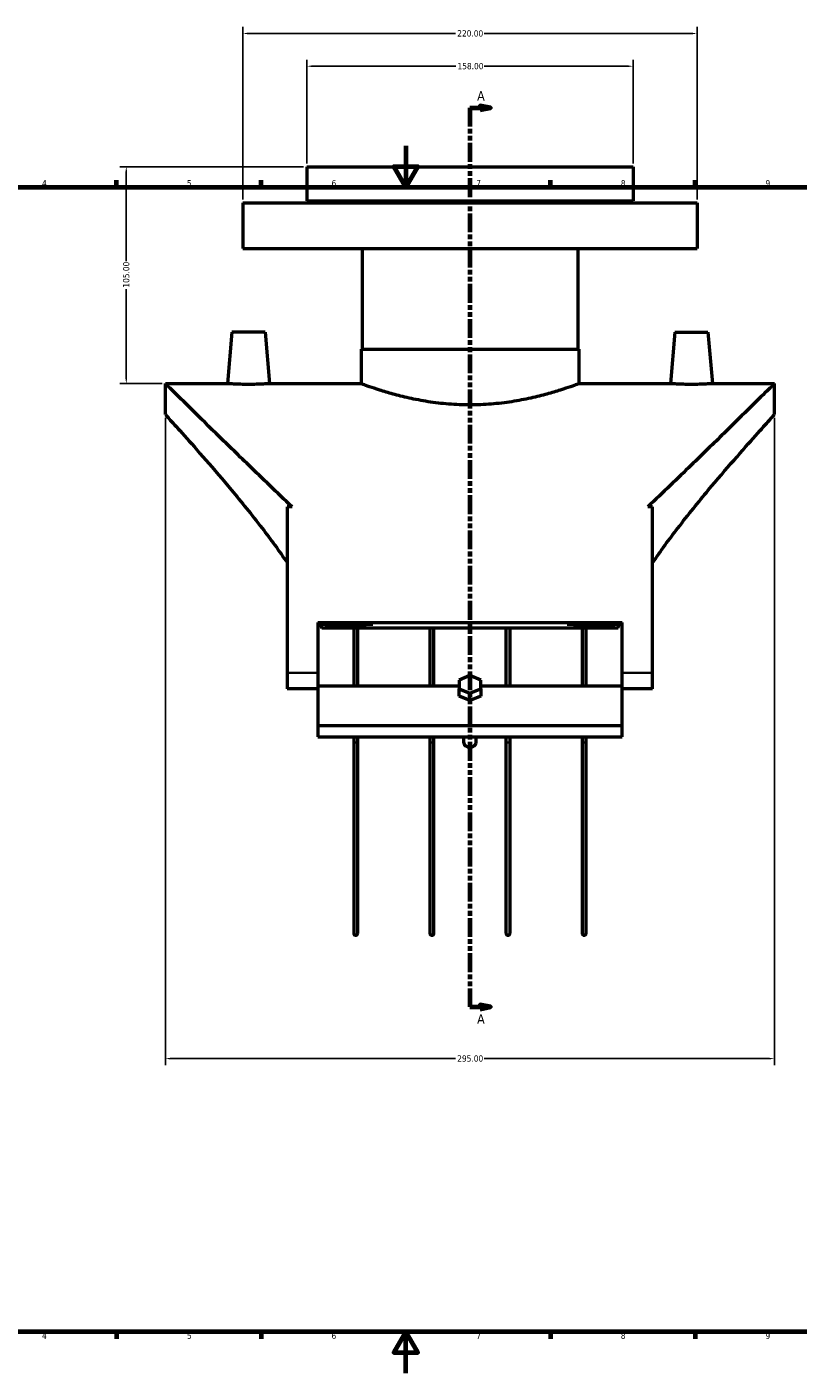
# Model space of a CAD drawing. Header units: millimetres. Extents: x -128 to 1030, y -327 to 1743.
# Tile 3 of 6: x 237 to 610, y 0 to 652. Entities that reach past the tile are written whole.
import ezdxf

# ---------------------------------------------------------------- set-up
doc = ezdxf.new("R2010")
doc.units = ezdxf.units.MM
doc.linetypes.add('DOUBLE_DASH_CHAIN', pattern=[1.2403, 0.6614, -0.0827, 0.1654, -0.0827, 0.1654, -0.0827])
for name, color, linetype, lineweight in [('Border (ANSI)', 7, 'Continuous', 70), ('Dimension (ANSI)', 7, 'Continuous', 25), ('Section Line (ANSI)', 7, 'DOUBLE_DASH_CHAIN', 70), ('Visible (ANSI)', 7, 'Continuous', 50), ('Visible Narrow (ANSI)', 7, 'Continuous', 35)]:
    doc.layers.add(name, color=color, linetype=linetype, lineweight=lineweight)
doc.styles.add('Label Text (ANSI)', font='tahoma.ttf')
doc.styles.add('Note Text (ANSI)', font='tahoma.ttf')
doc.dimstyles.new('Default - mm (ANSI)', dxfattribs={"dimtxt": 3.048, "dimasz": 2.5, "dimexe": 3.175, "dimexo": 1.6002, "dimgap": 0.8, "dimtad": 0, "dimtoh": 1, "dimrnd": 1e-08, "dimzin": 4, "dimdsep": 46, "dimtxsty": 'Note Text (ANSI)', "dimcen": 0.09, "dimdle": 10, "dimclrd": 256, "dimclre": 256, "dimclrt": 256, "dimadec": 1, "dimazin": 1, "dimtfac": 1, "dimtofl": 0, "dimtmove": 0, "dimatfit": 3, "dimfxl": 1, "dimtolj": 1, "dimtzin": 4, "dimlwd": -1, "dimlwe": -1, "dimarcsym": 0})

# ---------------------------------------------------------------- blocks, each defined once
blk = doc.blocks.new('Borders Default Border')
at = {"layer": 'Border (ANSI)'}
for p, q in [((280.33, 574), (280.33, 577.45)), ((350.42, 574), (350.42, 577.45)), ((490.58, 574), (490.58, 577.45)), ((560.67, 574), (560.67, 577.45)), ((280.33, 20), (280.33, 16.55)), ((350.42, 20), (350.42, 16.55)), ((490.58, 20), (490.58, 16.55)), ((560.67, 20), (560.67, 16.55))]:
    blk.add_line(p, q, dxfattribs=at)
at = {"layer": 'Border (ANSI)', "flags": 128}
for points in [[(420.5, 594), (420.5, 574), (414.73, 584), (426.27, 584), (420.5, 574)], [(20, 20), (20, 574), (821, 574), (821, 20), (20, 20)], [(420.5, 0), (420.5, 20), (414.73, 10), (426.27, 10), (420.5, 20)]]:
    blk.add_lwpolyline(points, dxfattribs=at)
at = {"layer": 'Border (ANSI)', "char_height": 3.05, "attachment_point": 7, "style": 'Note Text (ANSI)'}
for s, insert in [('4', (244.23, 574.4)), ('5', (314.48, 574.34)), ('6', (384.49, 574.34)), ('7', (454.6, 574.4)), ('8', (524.63, 574.33)), ('9', (594.7, 574.34)), ('4', (244.23, 16.55)), ('5', (314.48, 16.49)), ('6', (384.49, 16.49)), ('7', (454.6, 16.55)), ('8', (524.63, 16.48)), ('9', (594.7, 16.49))]:
    blk.add_mtext(s, dxfattribs=dict(at, insert=insert))
blk = doc.blocks.new('2dTransSection0')
at = {"layer": 'Section Line (ANSI)', "linetype": 'Continuous'}
for p, q in [((461.54, 612.47), (456.54, 613.47)), ((456.54, 613.47), (456.54, 611.47)), ((451.54, 612.47), (451.54, 603.52)), ((451.54, 612.47), (456.54, 612.47)), ((456.54, 612.47), (461.54, 612.47)), ((456.54, 611.47), (461.54, 612.47)), ((451.54, 186.16), (451.54, 177.21)), ((451.54, 177.21), (456.54, 177.21)), ((461.54, 177.21), (456.54, 178.21)), ((456.54, 178.21), (456.54, 176.21)), ((456.54, 177.21), (461.54, 177.21)), ((456.54, 176.21), (461.54, 177.21))]:
    blk.add_line(p, q, dxfattribs=at)
at = {"layer": 'Section Line (ANSI)', "linetype": 'DOUBLE_DASH_CHAIN', "ltscale": 13.748528}
blk.add_line((451.54, 612.47), (451.54, 177.21), dxfattribs=at)
at = {"layer": 'Section Line (ANSI)', "linetype": 'Continuous', "flags": 128}
for points in [[(456.54, 611.47), (461.54, 612.47), (456.54, 613.47), (456.54, 611.47)], [(456.54, 176.21), (461.54, 177.21), (456.54, 178.21), (456.54, 176.21)]]:
    blk.add_lwpolyline(points, dxfattribs=at)
at = {"layer": 'Section Line (ANSI)'}
for points in [[(456.54, 611.47), (461.54, 612.47), (456.54, 613.47), (456.54, 611.47)], [(456.54, 176.21), (461.54, 177.21), (456.54, 178.21), (456.54, 176.21)]]:
    blk.add_solid(points, dxfattribs=at)
at = {"layer": 'Section Line (ANSI)', "char_height": 4.57, "attachment_point": 7, "style": 'Label Text (ANSI)'}
for insert in [(455.01, 615.97), (455.01, 169.14)]:
    blk.add_mtext('A', dxfattribs=dict(at, insert=insert))
blk = doc.blocks.new('*D8')
at = {"layer": 'Defpoints', "color": 0, "transparency": 16777216}
for p in [(304.04, 463.93), (599.04, 463.93), (599.04, 152.22)]:
    blk.add_point(p, dxfattribs=at)
at = {"layer": 'Dimension (ANSI)', "transparency": 16777216}
for p, q in [((304.04, 462.33), (304.04, 149.04)), ((599.04, 462.33), (599.04, 149.04)), ((306.54, 152.22), (444.58, 152.22)), ((596.54, 152.22), (458.5, 152.22))]:
    blk.add_line(p, q, dxfattribs=at)
for points in [[(306.54, 152.63), (306.54, 151.8), (304.04, 152.22)], [(596.54, 152.63), (596.54, 151.8), (599.04, 152.22)]]:
    blk.add_solid(points, dxfattribs=at)
at = {"layer": 'Dimension (ANSI)', "transparency": 16777216, "insert": (445.38, 153.81), "char_height": 3.048, "attachment_point": 1, "style": 'Note Text (ANSI)'}
blk.add_mtext('\\A1;295.00', dxfattribs=at)
blk = doc.blocks.new('*D18')
at = {"layer": 'Defpoints', "color": 0, "transparency": 16777216}
for p in [(285.06, 583.93), (372.54, 583.93), (304.04, 478.93)]:
    blk.add_point(p, dxfattribs=at)
at = {"layer": 'Dimension (ANSI)', "transparency": 16777216}
for p, q in [((370.94, 583.93), (281.88, 583.93)), ((285.06, 581.43), (285.06, 538.27)), ((285.06, 481.43), (285.06, 524.59)), ((302.44, 478.93), (281.88, 478.93))]:
    blk.add_line(p, q, dxfattribs=at)
for points in [[(284.64, 581.43), (285.47, 581.43), (285.06, 583.93)], [(284.64, 481.43), (285.47, 481.43), (285.06, 478.93)]]:
    blk.add_solid(points, dxfattribs=at)
at = {"layer": 'Dimension (ANSI)', "transparency": 16777216, "insert": (283.47, 525.39), "char_height": 3.048, "attachment_point": 1, "rotation": 90, "style": 'Note Text (ANSI)'}
blk.add_mtext('\\A1;105.00', dxfattribs=at)
blk = doc.blocks.new('*D19')
at = {"layer": 'Defpoints', "color": 0, "transparency": 16777216}
for p in [(561.54, 648.43), (341.54, 566.43), (561.54, 566.43)]:
    blk.add_point(p, dxfattribs=at)
at = {"layer": 'Dimension (ANSI)', "transparency": 16777216}
for p, q in [((341.54, 568.03), (341.54, 651.6)), ((561.54, 568.03), (561.54, 651.6)), ((344.04, 648.43), (444.58, 648.43)), ((559.04, 648.43), (458.5, 648.43))]:
    blk.add_line(p, q, dxfattribs=at)
for points in [[(344.04, 648.84), (344.04, 648.01), (341.54, 648.43)], [(559.04, 648.84), (559.04, 648.01), (561.54, 648.43)]]:
    blk.add_solid(points, dxfattribs=at)
at = {"layer": 'Dimension (ANSI)', "transparency": 16777216, "insert": (445.38, 650.01), "char_height": 3.048, "attachment_point": 1, "style": 'Note Text (ANSI)'}
blk.add_mtext('\\A1;220.00', dxfattribs=at)
blk = doc.blocks.new('*D20')
at = {"layer": 'Defpoints', "color": 0, "transparency": 16777216}
for p in [(530.54, 632.58), (372.54, 583.93), (530.54, 583.93)]:
    blk.add_point(p, dxfattribs=at)
at = {"layer": 'Dimension (ANSI)', "transparency": 16777216}
for p, q in [((372.54, 585.53), (372.54, 635.75)), ((375.04, 632.58), (444.7, 632.58)), ((528.04, 632.58), (458.38, 632.58)), ((530.54, 585.53), (530.54, 635.75))]:
    blk.add_line(p, q, dxfattribs=at)
for points in [[(375.04, 632.99), (375.04, 632.16), (372.54, 632.58)], [(528.04, 632.99), (528.04, 632.16), (530.54, 632.58)]]:
    blk.add_solid(points, dxfattribs=at)
at = {"layer": 'Dimension (ANSI)', "transparency": 16777216, "insert": (445.5, 634.17), "char_height": 3.048, "attachment_point": 1, "style": 'Note Text (ANSI)'}
blk.add_mtext('\\A1;158.00', dxfattribs=at)

msp = doc.modelspace()

# ---------------------------------------------------------------- linework, layer by layer
at = {"layer": 'Visible (ANSI)'}
for p, q in [((372.5359, 583.9274), (530.5359, 583.9274)), ((372.5359, 583.9274), (372.5359, 567.4274)), ((530.5359, 583.9274), (530.5359, 567.4274)), ((372.5359, 567.4274), (530.5359, 567.4274)), ((390.6359, 567.4274), (390.6359, 566.4274)), ((512.4359, 567.4274), (512.4359, 566.4274)), ((341.5359, 566.4274), (561.5359, 566.4274)), ((341.5359, 566.4274), (341.5359, 544.4274)), ((561.5359, 566.4274), (561.5359, 544.4274)), ((341.5359, 544.4274), (561.5359, 544.4274)), ((399.3359, 544.4274), (399.3359, 495.6774)), ((503.7359, 544.4274), (503.7359, 495.6774)), ((336.2631, 503.9274), (334.0759, 478.9274)), ((352.2631, 503.9274), (336.2631, 503.9274)), ((352.2631, 503.9274), (354.4504, 478.9274)), ((550.8086, 503.9274), (548.6214, 478.9274)), ((550.8086, 503.9274), (566.8086, 503.9274)), ((566.8086, 503.9274), (568.9958, 478.9274)), ((398.8359, 495.6774), (504.2359, 495.6774)), ((398.8359, 495.6774), (398.8359, 478.9274)), ((504.2359, 495.6774), (504.2359, 478.9274)), ((304.0359, 463.9274), (304.0359, 478.9274)), ((304.0359, 478.9274), (334.0759, 478.9274)), ((354.4504, 478.9274), (398.8359, 478.9274)), ((504.2359, 478.9274), (548.6214, 478.9274)), ((568.9958, 478.9274), (599.0359, 478.9274)), ((599.0359, 463.9274), (599.0359, 478.9274)), ((365.3767, 419.2281), (363.0359, 419.2281)), ((363.0359, 419.2281), (363.0359, 338.9274)), ((540.0359, 419.2281), (537.6951, 419.2281)), ((540.0359, 338.9274), (540.0359, 419.2281)), ((377.7859, 363.2381), (377.7859, 338.9274)), ((377.7859, 363.2381), (525.2859, 363.2381)), ((404.5065, 362.3265), (377.7859, 362.3265)), ((523.2525, 360.6334), (379.8192, 360.6334)), ((395.2234, 360.6334), (395.2234, 332.6265)), ((397.2234, 332.6265), (397.2234, 360.6334)), ((432.0984, 360.6334), (432.0984, 332.6265)), ((434.0984, 332.6265), (434.0984, 360.6334)), ((468.9734, 360.6334), (468.9734, 332.6265)), ((470.9734, 332.6265), (470.9734, 360.6334)), ((525.2859, 362.3265), (498.5652, 362.3265)), ((505.8484, 360.6334), (505.8484, 332.6265)), ((507.8484, 332.6265), (507.8484, 360.6334)), ((525.2859, 338.9274), (525.2859, 363.2381)), ((363.0359, 338.9274), (363.0359, 331.1551)), ((377.7859, 338.9274), (377.7859, 332.6265)), ((525.2859, 332.6265), (525.2859, 338.9274)), ((540.0359, 331.1551), (540.0359, 338.9274)), ((377.7859, 332.6265), (377.7859, 313.4265)), ((377.7859, 332.6265), (446.3397, 332.6265)), ((451.5359, 337.5929), (446.3397, 335.4716)), ((446.3397, 335.4716), (446.3397, 331.229)), ((456.732, 335.4716), (451.5359, 337.5929)), ((456.732, 331.229), (456.732, 335.4716)), ((456.732, 332.6265), (525.2859, 332.6265)), ((525.2859, 313.4265), (525.2859, 332.6265)), ((377.7859, 331.1551), (363.0359, 331.1551)), ((446.3397, 331.229), (451.5359, 329.1077)), ((446.3397, 327.6934), (446.3397, 331.229)), ((451.5359, 325.5721), (446.3397, 327.6934)), ((451.5359, 329.1077), (456.732, 331.229)), ((451.5359, 325.5721), (451.5359, 329.1077)), ((456.732, 327.6934), (451.5359, 325.5721)), ((456.732, 331.229), (456.732, 327.6934)), ((540.0359, 331.1551), (525.2859, 331.1551)), ((377.7859, 313.4265), (377.7859, 308.0442)), ((377.7859, 313.4265), (525.2859, 313.4265)), ((525.2859, 308.0442), (525.2859, 313.4265)), ((377.7859, 308.0442), (525.2859, 308.0442)), ((395.2234, 308.0442), (395.2234, 305.4817)), ((397.2234, 305.4817), (397.2234, 308.0442)), ((432.0984, 308.0442), (432.0984, 305.4817)), ((434.0984, 305.4817), (434.0984, 308.0442)), ((448.5359, 305.066), (448.5359, 308.0442)), ((454.5359, 305.066), (454.5359, 308.0442)), ((468.9734, 308.0442), (468.9734, 305.4817)), ((470.9734, 305.4817), (470.9734, 308.0442)), ((505.8484, 308.0442), (505.8484, 305.4817)), ((507.8484, 305.4817), (507.8484, 308.0442)), ((395.2234, 305.4817), (395.2234, 212.9274)), ((397.2234, 212.9274), (397.2234, 305.4817)), ((432.0984, 305.4817), (432.0984, 212.9274)), ((434.0984, 212.9274), (434.0984, 305.4817)), ((468.9734, 305.4817), (468.9734, 212.9274)), ((470.9734, 212.9274), (470.9734, 305.4817)), ((505.8484, 305.4817), (505.8484, 212.9274)), ((507.8484, 212.9274), (507.8484, 305.4817))]:
    msp.add_line(p, q, dxfattribs=at)
for centre in [(396.2234, 212.9274), (433.0984, 212.9274), (469.9734, 212.9274), (506.8484, 212.9274)]:
    msp.add_arc(centre, 1, 180, 0, dxfattribs=at)
for centre, major_axis, ratio, start_param, end_param in [((441.9089, 338.9274), (-137.8731, 0), 0.17632698, 4.98711338, 5.17953509), ((461.1628, 338.9274), (137.8731, 0), 0.17632698, 1.10365022, 1.29607193), ((451.5359, 305.066), (-3, 0), 0.70710678, 0, 3.14159265)]:
    msp.add_ellipse(centre, major_axis=major_axis, ratio=ratio, start_param=start_param, end_param=end_param, dxfattribs=at)
for points, knots in [([(365.3767, 419.2281), (357.9982, 426.2603), (350.9193, 433.0956), (338.8942, 444.7634), (333.4815, 450.042), (323.6216, 459.6827), (319.1752, 464.0437), (311.8307, 471.2561), (308.9254, 474.1144), (306.0017, 476.9917), (305.2639, 477.7182), (304.2809, 478.686), (304.0359, 478.9274), (304.0359, 478.9274)], [10.73155489, 10.73155489, 10.73155489, 10.73155489, 14.07665105, 14.07665105, 16.91874248, 16.91874248, 19.76083391, 19.76083391, 22.60292533, 22.60292533, 24.02397105, 24.02397105, 25.44501676, 25.44501676, 25.44501676, 25.44501676]), ([(344.2631, 478.5539), (342.981, 478.5539), (341.6142, 478.5735), (339.1019, 478.6441), (337.9564, 478.6942), (336.1497, 478.788), (335.3676, 478.8378), (334.3307, 478.908), (334.0759, 478.9274), (334.0759, 478.9274)], [0, 0, 0, 0, 0.38464255, 0.38464255, 0.7692851, 0.7692851, 1.1536456, 1.1536456, 1.5380061, 1.5380061, 1.5380061, 1.5380061]), ([(354.4504, 478.9274), (354.4504, 478.9274), (354.1955, 478.908), (353.1587, 478.8378), (352.3766, 478.788), (350.5699, 478.6942), (349.4244, 478.6441), (346.9121, 478.5735), (345.5453, 478.5539), (344.2631, 478.5539)], [4.61401829, 4.61401829, 4.61401829, 4.61401829, 4.99837879, 4.99837879, 5.38273929, 5.38273929, 5.76738184, 5.76738184, 6.15202438, 6.15202438, 6.15202438, 6.15202438]), ([(504.2359, 478.9274), (504.2359, 478.9274), (503.9126, 478.8046), (502.5626, 478.3047), (501.5364, 477.928), (498.8368, 476.9799), (497.1613, 476.4084), (493.3034, 475.1767), (491.1206, 474.5175), (486.4783, 473.2356), (483.8546, 472.5665), (478.1329, 471.2993), (475.0349, 470.7024), (468.5544, 469.7023), (465.1661, 469.2995), (458.3299, 468.7629), (454.8818, 468.6298), (448.19, 468.6298), (444.7419, 468.7629), (437.9056, 469.2995), (434.5173, 469.7023), (428.0369, 470.7024), (424.9388, 471.2993), (419.2171, 472.5665), (416.5934, 473.2356), (411.9511, 474.5175), (409.7684, 475.1767), (405.9105, 476.4084), (404.235, 476.9799), (401.5354, 477.928), (400.5091, 478.3047), (399.1592, 478.8046), (398.8359, 478.9274), (398.8359, 478.9274)], [8.02700984, 8.02700984, 8.02700984, 8.02700984, 9.02999542, 9.02999542, 10.032981, 10.032981, 11.03596658, 11.03596658, 12.03895215, 12.03895215, 13.04271904, 13.04271904, 14.04648592, 14.04648592, 15.0502528, 15.0502528, 16.05401968, 16.05401968, 17.05778656, 17.05778656, 18.06155345, 18.06155345, 19.06532033, 19.06532033, 20.06908721, 20.06908721, 21.07207279, 21.07207279, 22.07505837, 22.07505837, 23.07804395, 23.07804395, 24.08102952, 24.08102952, 24.08102952, 24.08102952]), ([(599.0359, 478.9274), (599.0359, 478.9274), (598.7908, 478.686), (597.8079, 477.7182), (597.07, 476.9917), (594.1464, 474.1144), (591.241, 471.2561), (583.8965, 464.0437), (579.4502, 459.6827), (569.5903, 450.042), (564.1775, 444.7634), (552.1524, 433.0956), (545.0736, 426.2603), (537.6951, 419.2281)], [-25.44501676, -25.44501676, -25.44501676, -25.44501676, -24.02397105, -24.02397105, -22.60292533, -22.60292533, -19.76083391, -19.76083391, -16.91874248, -16.91874248, -14.07665105, -14.07665105, -10.73155489, -10.73155489, -10.73155489, -10.73155489]), ([(568.9958, 478.9274), (568.9958, 478.9274), (568.741, 478.908), (567.7041, 478.8378), (566.922, 478.788), (565.1154, 478.6942), (563.9698, 478.6441), (561.4575, 478.5735), (560.0907, 478.5539), (557.5264, 478.5539), (556.1596, 478.5735), (553.6474, 478.6441), (552.5018, 478.6942), (550.6951, 478.788), (549.9131, 478.8378), (548.8762, 478.908), (548.6214, 478.9274), (548.6214, 478.9274)], [1.5380061, 1.5380061, 1.5380061, 1.5380061, 1.9223666, 1.9223666, 2.3067271, 2.3067271, 2.69136964, 2.69136964, 3.07601219, 3.07601219, 3.46065474, 3.46065474, 3.84529729, 3.84529729, 4.22965779, 4.22965779, 4.61401829, 4.61401829, 4.61401829, 4.61401829]), ([(304.0359, 463.9274), (304.0359, 463.9274), (304.8243, 463.0594), (307.9454, 459.6037), (310.2766, 457.0176), (316.158, 450.4242), (319.7133, 446.4108), (327.5368, 437.4255), (331.8035, 432.4539), (340.7435, 421.7514), (345.7792, 415.5752), (354.9682, 403.6287), (359.1017, 398.0235), (363.0371, 392.1912)], [21.09449505, 21.09449505, 21.09449505, 21.09449505, 23.62630474, 23.62630474, 26.15811443, 26.15811443, 28.68992412, 28.68992412, 31.22173381, 31.22173381, 33.96354788, 33.96354788, 36.16288091, 36.16288091, 36.16288091, 36.16288091]), ([(540.0347, 392.1912), (543.9701, 398.0235), (548.1036, 403.6287), (557.2925, 415.5752), (562.3282, 421.7514), (571.2683, 432.4539), (575.5349, 437.4255), (583.3585, 446.4108), (586.9137, 450.4242), (592.7951, 457.0176), (595.1263, 459.6037), (598.2474, 463.0594), (599.0359, 463.9274), (599.0359, 463.9274)], [48.21509931, 48.21509931, 48.21509931, 48.21509931, 50.41443234, 50.41443234, 53.15624641, 53.15624641, 55.6880561, 55.6880561, 58.21986579, 58.21986579, 60.75167548, 60.75167548, 63.28348516, 63.28348516, 63.28348516, 63.28348516]), ([(452.0402, 313.4278), (451.8722, 313.3915), (451.7028, 313.3724), (451.5359, 313.3724), (451.3689, 313.3724), (451.1995, 313.3915), (451.0316, 313.4278)], [1.821487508, 1.821487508, 1.821487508, 1.821487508, 1.871563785, 1.871563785, 1.871563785, 1.921640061, 1.921640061, 1.921640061, 1.921640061])]:
    msp.add_open_spline(points, degree=3, knots=knots, dxfattribs=at)
for points in [[(379.2072, 362.3265), (379.4171, 361.7641), (379.6212, 361.1998), (379.8192, 360.6334)], [(523.2525, 360.6334), (523.4505, 361.1998), (523.6546, 361.7641), (523.8645, 362.3265)]]:
    msp.add_open_spline(points, degree=3, dxfattribs=at)
at = {"layer": 'Visible Narrow (ANSI)'}
for p, q in [((377.0484, 338.9274), (363.7734, 338.9274)), ((539.2984, 338.9274), (526.0234, 338.9274))]:
    msp.add_line(p, q, dxfattribs=at)
for centre, major_axis, start_param, end_param in [((396.2234, 305.4817), (1, 0), 3.29867229, 6.12610567), ((433.0984, 305.4817), (1, 0), 3.29867229, 6.12610567), ((469.9734, 305.4817), (-1, 0), 0.15707963, 2.98451302), ((506.8484, 305.4817), (-1, 0), 0.15707963, 2.98451302)]:
    msp.add_ellipse(centre, major_axis=major_axis, ratio=0.26544182, start_param=start_param, end_param=end_param, dxfattribs=at)

# ---------------------------------------------------------------- block references
msp.add_blockref('Borders Default Border', (0, 0))
at = {"layer": 'Section Line (ANSI)'}
msp.add_blockref('2dTransSection0', (0, 0), dxfattribs=at)

# ---------------------------------------------------------------- dimensions: what is measured, and where the dimension line sits
at = {"layer": 'Dimension (ANSI)'}
for base, p1, p2, angle, picture, middle in [((561.5359, 648.4274), (341.5359, 566.4274), (561.5359, 566.4274), 180, '*D19', (451.5359, 648.4274)), ((530.5359, 632.5778), (372.5359, 583.9274), (530.5359, 583.9274), 180, '*D20', (451.5359, 632.5778)), ((285.0559, 583.9274), (304.0359, 478.9274), (372.5359, 583.9274), 90, '*D18', (285.0559, 531.4274))]:
    dim = msp.add_linear_dim(base=base, p1=p1, p2=p2, angle=angle, dimstyle='Default - mm (ANSI)', override={"dimgap": 0.8, "dimtoh": 0, "dimdec": 2, "dimtol": 0, "dimlim": 0, "dimtp": 0, "dimtm": 0, "dimtdec": 2, "dimatfit": 1}, dxfattribs=at)
    dim.commit()
    dim.dimension.update_dxf_attribs({"geometry": picture, "text_midpoint": middle, "dimtype": 160})
dim = msp.add_linear_dim(base=(599.0359, 152.2177), p1=(304.0359, 463.9274), p2=(599.0359, 463.9274), dimstyle='Default - mm (ANSI)', override={"dimgap": 0.8, "dimtoh": 0, "dimdec": 2, "dimtol": 0, "dimlim": 0, "dimtp": 0, "dimtm": 0, "dimtdec": 2, "dimatfit": 1}, dxfattribs=at)
dim.commit()
dim.dimension.update_dxf_attribs({"geometry": '*D8', "text_midpoint": (451.5359, 152.2177), "dimtype": 160})

doc.saveas('drawing.dxf')
